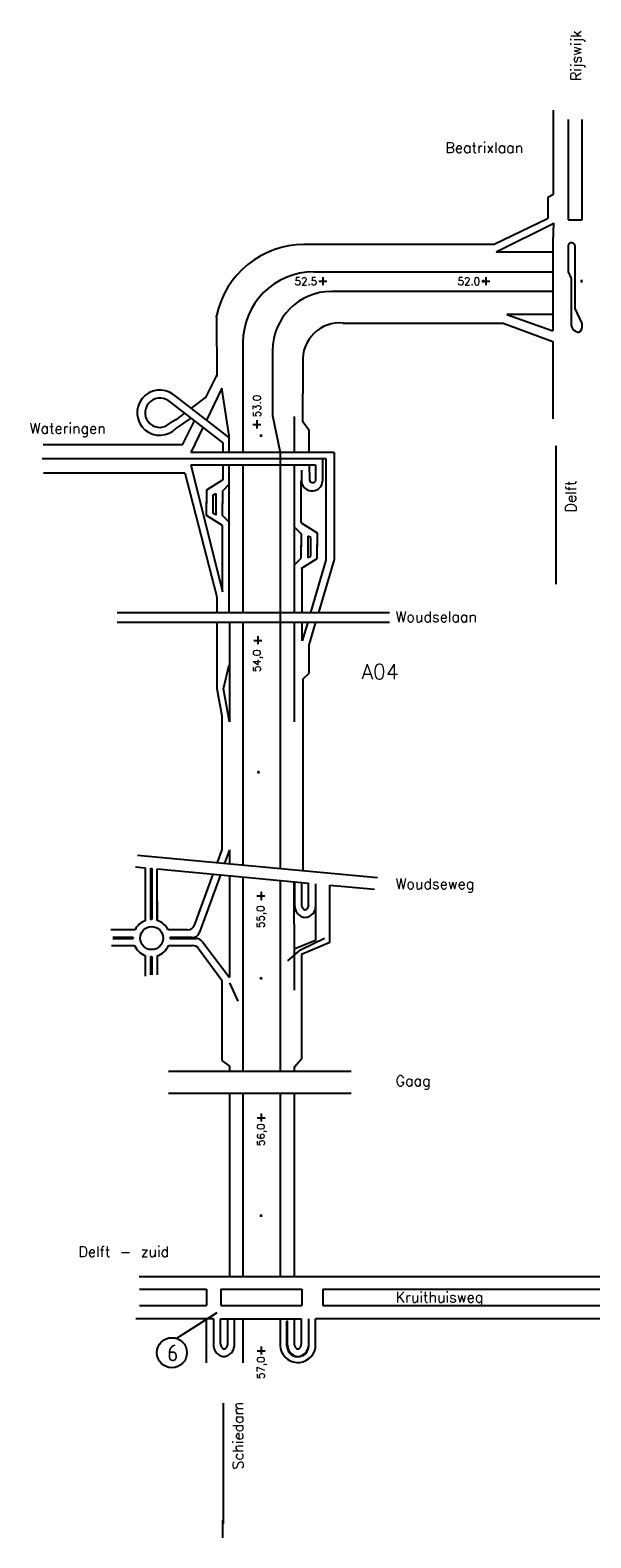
# Model space of a CAD drawing. Header units: metres. Extents: x 361 to 17834, y -7429 to 4908.
# Tile 9 of 29: x 2935 to 4046, y -281 to 2707. Entities that reach past the tile are written whole.
import ezdxf

# ---------------------------------------------------------------- set-up
doc = ezdxf.new("R2010")
doc.units = ezdxf.units.M
doc.layers.add('Tekenwerk', color=7, linetype='Continuous')
doc.styles.add('ISO', font='ISO.SHX')
doc.styles.add('SASBO', font='TXT.SHX')

msp = doc.modelspace()

# ---------------------------------------------------------------- linework, layer by layer
at = {"layer": 'Tekenwerk', "color": 7}
for p, q in [((3972.491, 2381.291, 181985397.005), (3972.491, 2547.739, 181985397.005)), ((4001.318, 2529.247, 181985397.005), (4001.318, 2330.477, 181985397.005)), ((4028.966, 2330.477, 181985397.005), (4028.966, 2529.247, 181985397.005)), ((4001.318, 2330.477, 181985397.005), (4028.966, 2330.477, 181985397.005)), ((4001.318, 2277.751, 181985397.005), (4001.318, 2227.541, 181985397.005)), ((4015.348, 2154.846, 181985397.005), (4015.348, 2277.115, 181985397.005)), ((3971.187, 2266.945, 181985397.005), (3858.474, 2266.945, 181985397.005)), ((3496.857, 2227.623, 181985397.005), (3971.187, 2227.623, 181985397.005)), ((3514.841, 2217.297, 181985397.005), (3514.841, 2201.002, 181985397.005)), ((3833.112, 2211.646, 181985397.005), (3833.112, 2206.875, 181985397.005)), ((3837.986, 2217.297, 181985397.005), (3837.986, 2201.002, 181985397.005)), ((4001.318, 2227.541, 181985397.005), (4007.508, 2214.338, 181985397.005)), ((4007.508, 2214.338, 181985397.005), (4007.508, 2128.028, 181985397.005)), ((4028.028, 2211.646, 181985397.005), (4028.028, 2206.875, 181985397.005)), ((3506.955, 2208.887, 181985397.005), (3522.727, 2208.887, 181985397.005)), ((3830.1, 2208.887, 181985397.005), (3845.872, 2208.887, 181985397.005)), ((3830.726, 2209.431, 181985397.005), (3835.157, 2209.431, 181985397.005)), ((4025.642, 2209.431, 181985397.005), (4030.073, 2209.431, 181985397.005)), ((4028.966, 2125.552, 181985397.005), (4015.348, 2154.846, 181985397.005)), ((4028.966, 2121.129, 181985397.005), (4028.966, 2125.552, 181985397.005)), ((4020.713, 2108.223, 181985397.005), (4022.363, 2108.223, 181985397.005)), ((3356.457, 2087.223, 181985397.005), (3356.457, 1869.991, 181985397.005)), ((3415.258, 2071.841, 181985397.005), (3415.258, 1942.763, 181985397.005)), ((3475.229, 2047.983, 181985397.005), (3475.229, 1986.553, 181985397.005)), ((3376.154, 1925.367, 181985397.005), (3391.926, 1925.367, 181985397.005)), ((3384.04, 1933.778, 181985397.005), (3384.04, 1917.482, 181985397.005)), ((3458.823, 1869.991, 181985397.005), (3458.823, 1940.865, 181985397.005)), ((3329.358, 1869.991, 181985397.005), (3329.358, 1902.697, 181985397.005)), ((3390.017, 1903.327, 181985397.005), (3394.448, 1903.327, 181985397.005)), ((3392.403, 1905.542, 181985397.005), (3392.403, 1900.771, 181985397.005)), ((3329.358, 1552.499, 181985397.005), (3329.358, 1845.025, 181985397.005)), ((3356.457, 1845.025, 181985397.005), (3356.457, 1554.249, 181985397.005)), ((3458.823, 1646.846, 181985397.005), (3458.823, 1845.025, 181985397.005)), ((3316.8, 1815.346, 181985397.005), (3284.186, 1795.046, 181985397.005)), ((3284.186, 1795.046, 181985397.005), (3284.186, 1768.505, 181985397.005)), ((3329.358, 1806.777, 181985397.005), (3315.986, 1793.401, 181985397.005)), ((3315.986, 1793.401, 181985397.005), (3315.986, 1767.813, 181985397.005)), ((3284.186, 1744.73, 181985397.005), (3284.186, 1771.271, 181985397.005)), ((3297.321, 1785.794, 181985397.005), (3302.851, 1788.56, 181985397.005)), ((3297.321, 1749.141, 181985397.005), (3297.321, 1785.794, 181985397.005)), ((3302.851, 1788.56, 181985397.005), (3302.851, 1745.683, 181985397.005)), ((3315.986, 1744.992, 181985397.005), (3315.986, 1770.58, 181985397.005)), ((3315.986, 1724.936, 181985397.005), (3284.186, 1744.73, 181985397.005)), ((3302.851, 1746.375, 181985397.005), (3297.321, 1749.141, 181985397.005)), ((3329.358, 1731.615, 181985397.005), (3315.986, 1744.992, 181985397.005)), ((3315.986, 1593.692, 181985397.005), (3315.986, 1724.936, 181985397.005)), ((3458.823, 1722.008, 181985397.005), (3472.194, 1708.632, 181985397.005)), ((3472.194, 1730.071, 181985397.005), (3503.995, 1710.277, 181985397.005)), ((3472.194, 1708.632, 181985397.005), (3472.194, 1683.044, 181985397.005)), ((3485.329, 1703.791, 181985397.005), (3485.329, 1660.914, 181985397.005)), ((3490.86, 1701.025, 181985397.005), (3485.329, 1703.791, 181985397.005)), ((3503.995, 1710.277, 181985397.005), (3503.995, 1683.736, 181985397.005)), ((3472.194, 1660.223, 181985397.005), (3472.194, 1685.81, 181985397.005)), ((3490.86, 1664.372, 181985397.005), (3490.86, 1701.025, 181985397.005)), ((3503.995, 1659.961, 181985397.005), (3503.995, 1686.502, 181985397.005)), ((3458.237, 1646.26, 181985397.005), (3472.194, 1660.223, 181985397.005)), ((3458.237, 1646.26, 181985397.005), (3458.237, 1552.499, 181985397.005)), ((3472.194, 1640.167, 181985397.005), (3503.995, 1659.961, 181985397.005)), ((3485.329, 1661.606, 181985397.005), (3490.86, 1664.372, 181985397.005)), ((3329.676, 1533.782, 181985397.005), (3329.676, 1336.058, 181985397.005)), ((3356.618, 1534.634, 181985397.005), (3356.618, 1052.481, 181985397.005)), ((3458.237, 1533.782, 181985397.005), (3458.237, 1336.302, 181985397.005)), ((3378.085, 1497.405, 181985397.005), (3393.857, 1497.405, 181985397.005)), ((3385.971, 1505.961, 181985397.005), (3385.971, 1489.666, 181985397.005)), ((3384.772, 1236.491, 181985397.005), (3389.203, 1236.491, 181985397.005)), ((3387.158, 1238.706, 181985397.005), (3387.158, 1233.935, 181985397.005)), ((3329.676, 1082.25, 181985397.005), (3329.676, 1054.994, 181985397.005)), ((3329.676, 1031.137, 181985397.005), (3329.676, 829.175, 181985397.005)), ((3356.618, 1028.623, 181985397.005), (3356.618, 663.347, 181985397.005)), ((3472.83, 1017.781, 181985397.005), (3472.83, 971.542, 181985397.005)), ((3486.87, 973.659, 181985397.005), (3486.87, 1016.471, 181985397.005)), ((3384.211, 991.02, 181985397.005), (3399.983, 991.02, 181985397.005)), ((3392.679, 998.95, 181985397.005), (3392.679, 982.655, 181985397.005)), ((3356.618, 978.11, 181985397.005), (3356.618, 965.223, 181985397.005)), ((3356.618, 942.321, 181985397.005), (3356.618, 664.199, 181985397.005)), ((3458.237, 935.575, 181985397.005), (3458.237, 804.077, 181985397.005)), ((3500.635, 903.041, 181985397.005), (3458.237, 885.762, 181985397.005)), ((3528.814, 898.507, 181985397.005), (3472.83, 875.087, 181985397.005)), ((3472.83, 875.087, 181985397.005), (3472.83, 668.601, 181985397.005)), ((3390.017, 828.216, 181985397.005), (3394.448, 828.216, 181985397.005)), ((3392.403, 830.431, 181985397.005), (3392.403, 825.66, 181985397.005)), ((3356.618, 682.766, 181985397.005), (3356.618, 643.727, 181985397.005)), ((3329.676, 654.045, 181985397.005), (3329.676, 643.727, 181985397.005)), ((3458.237, 651.933, 181985397.005), (3458.237, 643.727, 181985397.005)), ((3329.676, 600.118, 181985397.005), (3329.676, 236.054, 181985397.005)), ((3356.618, 600.118, 181985397.005), (3356.618, 236.054, 181985397.005)), ((3458.237, 600.118, 181985397.005), (3458.237, 236.054, 181985397.005)), ((3384.793, 551.679, 181985397.005), (3400.566, 551.679, 181985397.005)), ((3392.679, 560.235, 181985397.005), (3392.679, 543.94, 181985397.005)), ((3392.403, 360.05, 181985397.005), (3392.403, 355.279, 181985397.005)), ((3390.017, 357.835, 181985397.005), (3394.448, 357.835, 181985397.005)), ((3151.593, 211.733, 181985397.005), (3284.263, 211.733, 181985397.005)), ((3312.984, 211.733, 181985397.005), (3473.462, 211.733, 181985397.005)), ((3514.808, 211.733, 181985397.005), (5398.383, 211.733, 181985397.005)), ((3151.593, 179.615, 181985397.005), (3284.263, 179.615, 181985397.005)), ((3312.984, 179.615, 181985397.005), (3473.462, 179.615, 181985397.005)), ((3514.808, 179.615, 181985397.005), (5398.383, 179.615, 181985397.005)), ((3311.993, 103.736, 181985397.005), (3311.993, 152.796, 181985397.005)), ((3326.034, 152.796, 181985397.005), (3326.034, 101.619, 181985397.005)), ((3356.618, 152.796, 181985397.005), (3356.618, 65.997, 181985397.005)), ((3458.43, 152.796, 181985397.005), (3458.43, 101.619, 181985397.005)), ((3472.471, 103.736, 181985397.005), (3472.471, 152.796, 181985397.005)), ((3384.793, 89.96, 181985397.005), (3400.566, 89.96, 181985397.005)), ((3392.679, 98.516, 181985397.005), (3392.679, 82.221, 181985397.005))]:
    msp.add_line(p, q, dxfattribs=at)
at = {"layer": 'Tekenwerk', "color": 7, "ltscale": 2}
for p, q in [((3972.58, 2381.233, 181985397.005), (3960.977, 2374.79, 181985397.005)), ((3960.977, 2374.79, 181985397.005), (3960.977, 2333.551, 181985397.005)), ((3960.33, 2332.965, 181985397.005), (3854.552, 2281.838, 181985397.005)), ((3971.954, 2322.507, 181985397.005), (3858.474, 2266.945, 181985397.005)), ((3972.58, 2324.53, 181985397.005), (3970.861, 2286.298, 181985397.005)), ((3854.552, 2281.838, 181985397.005), (3476.775, 2281.838, 181985397.005)), ((3304.019, 2137.746, 181985397.005), (3304.005, 2140.819, 181985397.005)), ((3304.019, 2137.746, 181985397.005), (3304.538, 2020.093, 181985397.005)), ((3555.151, 2126.076, 181985397.005), (3872.656, 2126.076, 181985397.005)), ((3872.656, 2126.076, 181985397.005), (3971.187, 2089.919, 181985397.005)), ((3880.131, 2143.01, 181985397.005), (3971.187, 2111.093, 181985397.005)), ((3283.863, 1979.921, 181985397.005), (3305.7, 2023.579, 181985397.005)), ((3209.121, 1971.903, 181985397.005), (3316.8, 1888.801, 181985397.005)), ((3218.5, 1984.368, 181985397.005), (3329.358, 1898.919, 181985397.005)), ((3283.863, 1979.921, 181985397.005), (3253.653, 1957.272, 181985397.005)), ((3314.774, 1996.896, 181985397.005), (3284.031, 1933.857, 181985397.005)), ((3329.358, 1902.697, 181985397.005), (3314.774, 1996.896, 181985397.005)), ((3475.229, 1930.549, 181985397.005), (3475.229, 1986.553, 181985397.005)), ((3240.68, 1947.546, 181985397.005), (3223.15, 1934.403, 181985397.005)), ((3267.855, 1947.917, 181985397.005), (3266.761, 1947.169, 181985397.005)), ((3267.28, 1946.768, 181985397.005), (3267.855, 1947.917, 181985397.005)), ((3415.258, 1942.763, 181985397.005), (3430.402, 1869.592, 181985397.005)), ((3223.15, 1934.403, 181985397.005), (3212.905, 1928.777, 181985397.005)), ((3253.194, 1937.889, 181985397.005), (3224.312, 1918.136, 181985397.005)), ((3236.433, 1885.097, 181985397.005), (3260.153, 1932.518, 181985397.005)), ((3277.027, 1919.495, 181985397.005), (3252.885, 1869.991, 181985397.005)), ((3487.62, 1913.209, 181985397.005), (3475.229, 1930.549, 181985397.005)), ((3487.62, 1870.872, 181985397.005), (3487.62, 1913.209, 181985397.005)), ((3316.8, 1888.801, 181985397.005), (3316.8, 1869.991, 181985397.005)), ((3977.628, 1644.146, 181985397.005), (3977.628, 1882.704, 181985397.005)), ((2958.125, 1857.713, 181985397.005), (3520.978, 1857.713, 181985397.005)), ((3430.402, 1869.592, 181985397.005), (3430.402, 1045.597, 181985397.005)), ((3316.8, 1845.025, 181985397.005), (3316.8, 1815.346, 181985397.005)), ((3472.996, 1809.843, 181985397.005), (3472.996, 1834.66, 181985397.005)), ((3472.194, 1730.071, 181985397.005), (3472.194, 1813.481, 181985397.005)), ((3520.978, 1656.619, 181985397.005), (3490.425, 1552.499, 181985397.005)), ((3537.464, 1657.796, 181985397.005), (3506.117, 1552.499, 181985397.005)), ((3977.628, 1608.881, 181985397.005), (3977.628, 1644.146, 181985397.005)), ((3473.983, 1552.499, 181985397.005), (3473.983, 1642.175, 181985397.005)), ((3304.482, 1583.46, 181985397.005), (3304.482, 1552.499, 181985397.005)), ((3304.482, 1533.782, 181985397.005), (3304.482, 1402.056, 181985397.005)), ((3484.933, 1533.782, 181985397.005), (3473.983, 1496.464, 181985397.005)), ((3473.983, 1496.464, 181985397.005), (3473.983, 1533.782, 181985397.005)), ((3500.544, 1533.782, 181985397.005), (3487.687, 1490.593, 181985397.005)), ((3487.687, 1432.326, 181985397.005), (3487.687, 1490.593, 181985397.005)), ((3318.014, 1401.658, 181985397.005), (3329.485, 1448.668, 181985397.005)), ((3475.228, 1420.651, 181985397.005), (3487.687, 1432.326, 181985397.005)), ((3475.228, 1420.651, 181985397.005), (3475.228, 1041.414, 181985397.005)), ((3304.482, 1402.056, 181985397.005), (3315.008, 1347.692, 181985397.005)), ((3329.867, 1336.302, 181985397.005), (3318.014, 1401.658, 181985397.005)), ((3315.008, 1347.692, 181985397.005), (3315.008, 1081.278, 181985397.005)), ((3306.179, 1057.187, 181985397.005), (3315.008, 1081.278, 181985397.005)), ((3329.676, 1082.25, 181985397.005), (3320.144, 1055.884, 181985397.005)), ((3162.652, 1046.72, 181985397.005), (3162.652, 941.881, 181985397.005)), ((3173.142, 1045.809, 181985397.005), (3173.142, 944.137, 181985397.005)), ((3176.056, 1045.537, 181985397.005), (3176.056, 944.207, 181985397.005)), ((3186.546, 942.501, 181985397.005), (3186.546, 1044.491, 181985397.005)), ((3261.114, 934.217, 181985397.005), (3297.725, 1034.118, 181985397.005)), ((3311.8, 1032.805, 181985397.005), (3270.706, 919.134, 181985397.005)), ((3430.402, 1021.739, 181985397.005), (3430.402, 643.727, 181985397.005)), ((3458.237, 935.575, 181985397.005), (3458.237, 1018.352, 181985397.005)), ((3459.118, 1018.352, 181985397.005), (3458.237, 1018.352, 181985397.005)), ((3459.118, 970.785, 181985397.005), (3459.118, 1018.352, 181985397.005)), ((3500.635, 1015.187, 181985397.005), (3500.635, 903.041, 181985397.005)), ((3528.814, 898.507, 181985397.005), (3528.814, 1012.558, 181985397.005)), ((3186.546, 980.779, 181985397.005), (3186.546, 944.794, 181985397.005)), ((3186.546, 980.331, 181985397.005), (3186.546, 943.046, 181985397.005)), ((3142.677, 923.984, 181985397.005), (3094.627, 923.984, 181985397.005)), ((3098.506, 906.507, 181985397.005), (3138.785, 906.507, 181985397.005)), ((3138.795, 908.838, 181985397.005), (3098.57, 908.838, 181985397.005)), ((3246.467, 923.984, 181985397.005), (3208.269, 923.984, 181985397.005)), ((3212.149, 906.507, 181985397.005), (3263.84, 906.507, 181985397.005)), ((3256.035, 908.838, 181985397.005), (3212.213, 908.838, 181985397.005)), ((3276.317, 900.271, 181985397.005), (3329.676, 829.175, 181985397.005)), ((3095.603, 892.945, 181985397.005), (3141.784, 892.945, 181985397.005)), ((3162.652, 873.12, 181985397.005), (3162.652, 831.775, 181985397.005)), ((3173.142, 870.881, 181985397.005), (3173.142, 834.688, 181985397.005)), ((3176.056, 870.812, 181985397.005), (3176.056, 834.688, 181985397.005)), ((3186.546, 872.517, 181985397.005), (3186.546, 834.688, 181985397.005)), ((3209.245, 892.945, 181985397.005), (3256.178, 892.945, 181985397.005)), ((3268.732, 886.605, 181985397.005), (3314.758, 824.202, 181985397.005)), ((3314.758, 824.202, 181985397.005), (3314.758, 664.687, 181985397.005)), ((3314.758, 664.687, 181985397.005), (3329.676, 654.045, 181985397.005)), ((3458.237, 651.933, 181985397.005), (3472.83, 668.601, 181985397.005)), ((3430.402, 600.118, 181985397.005), (3430.402, 236.054, 181985397.005)), ((3284.226, 65.997, 181985397.005), (3284.226, 152.956, 181985397.005)), ((3297.929, 152.956, 181985397.005), (3297.929, 98.722, 181985397.005)), ((3339.745, 100.862, 181985397.005), (3339.745, 152.796, 181985397.005)), ((3430.341, 152.802, 181985397.005), (3430.341, 100.061, 181985397.005)), ((3486.835, 152.796, 181985397.005), (3486.835, 98.722, 181985397.005)), ((3500.238, 94.706, 181985397.005), (3500.238, 152.956, 181985397.005)), ((3443.838, 99.726, 181985397.005), (3443.838, 148.429, 181985397.005)), ((3444.719, 148.429, 181985397.005), (3443.838, 148.429, 181985397.005)), ((3444.719, 100.862, 181985397.005), (3444.719, 148.429, 181985397.005)), ((3317.739, -252.829, 181985397.005), (3317.739, -14.271, 181985397.005)), ((3316.37, -280.862, 181985397.005), (3316.37, -245.597, 181985397.005))]:
    msp.add_line(p, q, dxfattribs=at)
at = {"layer": 'Tekenwerk', "color": 7, "linetype": 'Continuous'}
for p, q in [((3971.187, 2287.29, 181985397.005), (3971.187, 2111.093, 181985397.005)), ((3971.187, 2188.841, 181985397.005), (3532.258, 2188.841, 181985397.005)), ((3971.187, 2143.01, 181985397.005), (3880.131, 2143.01, 181985397.005)), ((3971.187, 2089.919, 181985397.005), (3971.187, 1936.531, 181985397.005)), ((3236.433, 1885.097, 181985397.005), (2960.601, 1885.097, 181985397.005)), ((3537.464, 1869.991, 181985397.005), (3252.885, 1869.991, 181985397.005)), ((3514.541, 1857.713, 181985397.005), (3514.541, 1813.206, 181985397.005)), ((3520.978, 1857.713, 181985397.005), (3520.978, 1656.619, 181985397.005)), ((3537.464, 1869.991, 181985397.005), (3537.464, 1657.796, 181985397.005)), ((2961.174, 1829.558, 181985397.005), (3241.387, 1829.558, 181985397.005)), ((3241.387, 1829.558, 181985397.005), (3304.482, 1583.46, 181985397.005)), ((3253.323, 1845.025, 181985397.005), (3500.411, 1845.025, 181985397.005)), ((3253.323, 1845.025, 181985397.005), (3315.986, 1593.692, 181985397.005)), ((3488.171, 1845.025, 181985397.005), (3488.267, 1815.323, 181985397.005)), ((3500.411, 1845.025, 181985397.005), (3500.411, 1813.206, 181985397.005)), ((3107.238, 1552.499, 181985397.005), (3647.308, 1552.499, 181985397.005)), ((3107.238, 1533.782, 181985397.005), (3647.308, 1533.782, 181985397.005)), ((3143.763, 1048.483, 181985397.005), (3162.652, 1046.72, 181985397.005)), ((3147.415, 1071.999, 181985397.005), (3623.508, 1027.58, 181985397.005)), ((3173.142, 1045.809, 181985397.005), (3176.056, 1045.537, 181985397.005)), ((3186.546, 1044.491, 181985397.005), (3486.87, 1016.471, 181985397.005)), ((3528.814, 1012.558, 181985397.005), (3617.127, 1004.318, 181985397.005)), ((3209.022, 643.727, 181985397.005), (3570.895, 643.727, 181985397.005)), ((3209.022, 600.118, 181985397.005), (3570.895, 600.118, 181985397.005)), ((5320.414, 236.054, 181985397.005), (3150.544, 236.054, 181985397.005)), ((3284.263, 211.733, 181985397.005), (3284.263, 179.615, 181985397.005)), ((3312.984, 211.733, 181985397.005), (3312.984, 179.615, 181985397.005)), ((3473.462, 211.733, 181985397.005), (3473.462, 179.615, 181985397.005)), ((3514.808, 211.733, 181985397.005), (3514.808, 179.615, 181985397.005)), ((3297.929, 152.956, 181985397.005), (3144.174, 152.956, 181985397.005)), ((3311.993, 152.796, 181985397.005), (3472.471, 152.796, 181985397.005)), ((5262.841, 152.956, 181985397.005), (3500.238, 152.956, 181985397.005))]:
    msp.add_line(p, q, dxfattribs=at)
at = {"layer": 'Tekenwerk', "color": 7, "linetype": 'Continuous', "ltscale": 2}
for p, q in [((3470.688, 884.524, 181985397.005), (3517.998, 907.613, 181985397.005)), ((3445.383, 862.534, 181985397.005), (3470.688, 884.524, 181985397.005)), ((3330.155, 818.793, 181985397.005), (3346.329, 782.737, 181985397.005)), ((3225.615, 114.561, 181985397.005), (3305.568, 165.865, 181985397.005))]:
    msp.add_line(p, q, dxfattribs=at)
at = {"layer": 'Tekenwerk', "color": 7, "ltscale": 2}
msp.add_circle((3175.473, 907.509, 181985397.005), 22.72, dxfattribs=at)
at = {"layer": 'Tekenwerk', "color": 7, "linetype": 'Continuous', "ltscale": 2}
msp.add_circle((3215.678, 86.021, 181985397.005), 29.746, dxfattribs=at)
at = {"layer": 'Tekenwerk', "color": 7, "ltscale": 2}
for centre, radius, start, end in [((3478.711, 2103.111, 181985397.005), 178.729, 90.248107, 167.820089), ((3548.376, 2053.069, 181985397.005), 73.323, 84.690038, 183.977185), ((3191.614, 1948.637, 181985397.005), 44.716, 53.03961, 316.990325), ((3191.614, 1948.637, 181985397.005), 29.116, 53.03961, 316.990325), ((3175.473, 907.509, 181985397.005), 36.702, 110.536829, 153.179108), ((3175.473, 907.509, 181985397.005), 36.702, 88.974659, 93.619316), ((3175.473, 907.509, 181985397.005), 36.702, 26.567533, 72.468966), ((3246.467, 939.584, 181985397.005), 15.6, 270, 339.873595), ((3175.473, 907.509, 181985397.005), 36.702, 177.986555, 181.610959), ((3175.473, 907.509, 181985397.005), 36.702, 358.471376, 2.204386), ((3256.035, 924.438, 181985397.005), 15.6, 270, 340.124141), ((3263.84, 890.907, 181985397.005), 15.6, 36.888825, 90), ((3175.473, 907.509, 181985397.005), 36.702, 203.394072, 249.644087), ((3175.473, 907.509, 181985397.005), 36.702, 258.757217, 258.790693), ((3175.473, 907.509, 181985397.005), 36.702, 266.41959, 271.057032), ((3175.473, 907.509, 181985397.005), 36.702, 287.468105, 336.574441), ((3256.178, 877.345, 181985397.005), 15.6, 36.410922, 90), ((3465.602, 101.842, 181985397.005), 35.364, 182.344796, 348.35823)]:
    msp.add_arc(centre, radius, start, end, dxfattribs=at)
at = {"layer": 'Tekenwerk', "color": 7}
for centre, radius, start, end in [((4008.363, 2278.101, 181985397.005), 7.054, 351.962981, 182.846265), ((3496.857, 2087.223, 181985397.005), 140.4, 90, 180), ((3532.258, 2071.841, 181985397.005), 117, 90, 180), ((4023.951, 2124.687, 181985397.005), 16.779, 168.516501, 258.87249), ((4018.81, 2118.183, 181985397.005), 10.575, 289.636976, 16.175061), ((3487.289, 973.001, 181985397.005), 28.258, 184.497238, 199.64062), ((3483.754, 971.74, 181985397.005), 24.505, 199.640623, 220.74792), ((3489.728, 974.861, 181985397.005), 17.221, 190.923573, 194.971477), ((3489.728, 974.861, 181985397.005), 17.221, 166.587613, 166.720398), ((3484.791, 973.54, 181985397.005), 12.11, 194.971488, 212.846253), ((3481.672, 971.527, 181985397.005), 8.398, 212.846253, 237.315946), ((3479.709, 968.468, 181985397.005), 4.764, 237.315941, 269.999997), ((3479.709, 968.468, 181985397.005), 4.764, 270, 302.684057), ((3477.747, 971.527, 181985397.005), 8.398, 302.684054, 327.153747), ((3474.628, 973.54, 181985397.005), 12.11, 327.153752, 345.028512), ((3479.467, 981.461, 181985397.005), 7.427, 32.129169, 32.526665), ((3469.691, 974.861, 181985397.005), 17.221, 345.028516, 356.405694), ((3476.362, 971.74, 181985397.005), 24.505, 319.25208, 340.359377), ((3472.827, 973.001, 181985397.005), 28.258, 340.359377, 351.068299), ((3481.501, 969.798, 181985397.005), 21.53, 220.74792, 244.323905), ((3480.058, 966.797, 181985397.005), 18.2, 244.323905, 270), ((3480.058, 966.797, 181985397.005), 18.2, 269.999997, 295.676095), ((3478.615, 969.798, 181985397.005), 21.53, 295.676098, 319.25208), ((3326.037, 103.078, 181985397.005), 28.258, 188.931697, 199.640623), ((3322.501, 101.816, 181985397.005), 24.505, 199.640623, 220.74792), ((3329.172, 104.937, 181985397.005), 17.221, 183.594313, 194.971491), ((3324.235, 103.617, 181985397.005), 12.11, 194.971488, 212.846253), ((3319.396, 111.537, 181985397.005), 7.427, 147.473002, 147.870497), ((3321.116, 101.603, 181985397.005), 8.398, 212.846244, 237.315938), ((3319.154, 98.544, 181985397.005), 4.764, 237.315946, 270), ((3319.154, 98.544, 181985397.005), 4.764, 270.00001, 302.684067), ((3317.191, 101.603, 181985397.005), 8.398, 302.684054, 327.153752), ((3314.072, 103.617, 181985397.005), 12.11, 327.153752, 345.028512), ((3309.135, 104.937, 181985397.005), 17.221, 345.028502, 349.076406), ((3309.135, 104.937, 181985397.005), 17.221, 13.279545, 13.412328), ((3315.109, 101.816, 181985397.005), 24.505, 319.252075, 340.359377), ((3311.574, 103.078, 181985397.005), 28.258, 340.35938, 355.502765), ((3472.89, 103.078, 181985397.005), 28.258, 184.497238, 199.640623), ((3469.355, 101.816, 181985397.005), 24.505, 199.640623, 220.747925), ((3475.328, 104.937, 181985397.005), 17.221, 190.923591, 194.971494), ((3475.328, 104.937, 181985397.005), 17.221, 166.586788, 166.719574), ((3470.391, 103.617, 181985397.005), 12.11, 194.971484, 212.846244), ((3467.272, 101.603, 181985397.005), 8.398, 212.846248, 237.315946), ((3465.31, 98.544, 181985397.005), 4.764, 237.315946, 270), ((3465.31, 98.544, 181985397.005), 4.764, 270, 302.684057), ((3463.347, 101.603, 181985397.005), 8.398, 302.684059, 327.153755), ((3460.229, 103.617, 181985397.005), 12.11, 327.153752, 345.028512), ((3465.067, 111.537, 181985397.005), 7.427, 32.129637, 32.527132), ((3455.292, 104.937, 181985397.005), 17.221, 345.028512, 356.405691), ((3461.962, 101.816, 181985397.005), 24.505, 319.25208, 340.35938), ((3458.427, 103.078, 181985397.005), 28.258, 340.359377, 351.068303), ((3320.248, 99.874, 181985397.005), 21.53, 220.747925, 244.323905), ((3318.805, 96.873, 181985397.005), 18.2, 244.323902, 269.999997), ((3318.805, 96.873, 181985397.005), 18.2, 270.000003, 295.676098), ((3317.362, 99.874, 181985397.005), 21.53, 295.676095, 319.25208), ((3467.101, 99.874, 181985397.005), 21.53, 220.74792, 244.323902), ((3465.658, 96.873, 181985397.005), 18.2, 244.323902, 270), ((3465.658, 96.873, 181985397.005), 18.2, 270, 295.676095), ((3464.216, 99.874, 181985397.005), 21.53, 295.676095, 319.252075)]:
    msp.add_arc(centre, radius, start, end, dxfattribs=at)
at = {"layer": 'Tekenwerk', "color": 7, "linetype": 'Continuous'}
for centre, radius, start, end in [((3493.53, 1814.469, 181985397.005), 21.049, 192.695056, 356.560156), ((3494.73, 1816.505, 181985397.005), 6.57, 190.363813, 329.852644)]:
    msp.add_arc(centre, radius, start, end, dxfattribs=at)
at = {"layer": 'Tekenwerk', "color": 7, "linetype": 'Continuous', "ltscale": 2}
msp.add_arc((3465.424, 99.674, 181985397.005), 21.766, 179.863755, 358.37407, dxfattribs=at)

# ---------------------------------------------------------------- texts
at = {"layer": 'Tekenwerk', "color": 7, "linetype": 'Continuous', "style": 'SASBO'}
for s, p in [('Rijswijk', (4027.547, 2605.911, 181985397.005)), ('Delft', (4017.171, 1751.251, 181985397.005)), ('Schiedam', (3357.282, -145.724, 181985397.005))]:
    msp.add_text(s, height=20.806, rotation=90, dxfattribs=at).set_placement(p)
for s, height, p in [('Beatrixlaan', 20.80603, (3758.07, 2463.429, 181985397.005)), ('Wateringen', 20.806, (2933.8, 1907.082, 181985397.005)), ('Woudselaan', 20.806, (3659.231, 1533.676, 181985397.005)), ('A04', 29.7229, (3591.574, 1420.768, 181985397.005)), ('Woudseweg', 20.806, (3659.231, 1004.521, 181985397.005)), ('Gaag', 20.806, (3659.231, 614.225, 181985397.005)), ('Delft - zuid', 20.80603, (3030.405, 275.952, 181985397.005)), ('Kruithuisweg', 20.80603, (3659.231, 185.781, 181985397.005))]:
    msp.add_text(s, height=height, dxfattribs=at).set_placement(p)
at = {"layer": 'Tekenwerk', "color": 7, "style": 'SASBO'}
for s, p in [('52.5', (3459.113, 2201.528, 181985397.005)), ('52.0', (3782.258, 2201.528, 181985397.005))]:
    msp.add_text(s, height=14.8615, dxfattribs=at).set_placement(p)
for s, p in [('53.0', (3391.822, 1939.593, 181985397.005)), ('54,0', (3391.496, 1434.642, 181985397.005)), ('55,0', (3398.963, 927.544, 181985397.005)), ('56,0', (3399.546, 495.621, 181985397.005)), ('57,0', (3399.546, 33.902, 181985397.005))]:
    msp.add_text(s, height=14.8615, rotation=90, dxfattribs=at).set_placement(p)
at = {"layer": 'Tekenwerk', "color": 7, "linetype": 'Continuous', "ltscale": 2, "style": 'ISO'}
msp.add_text('6', height=33.228, dxfattribs=at).set_placement((3206.714, 69.072, 181985397.005))

doc.saveas('drawing.dxf')
